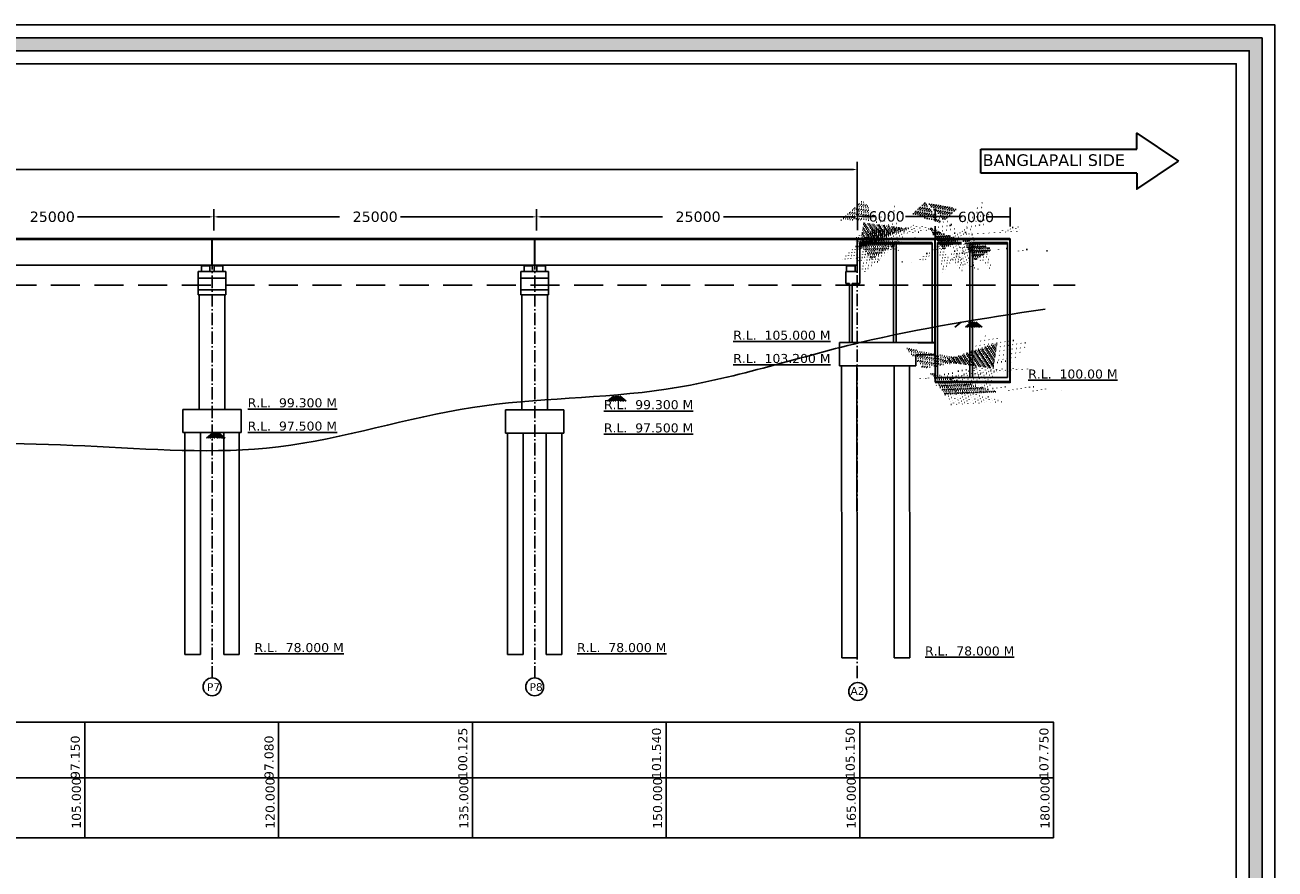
# Model space of a CAD drawing. Header units: millimetres. Extents: x -7746077780 to -3844657605, y -13315294818 to -6656873469.
# Tile 31 of 130: x -3872506322 to -3872457930, y -6657925500 to -6657892820. Entities that reach past the tile are written whole.
import ezdxf

# ---------------------------------------------------------------- set-up
doc = ezdxf.new("R2010")
doc.units = ezdxf.units.MM
doc.header["$MEASUREMENT"] = 0
doc.linetypes.add('ACAD_ISO10W100', pattern=[18, 12, -3, 0, -3])
doc.linetypes.add('DASED', pattern=[0.375, 0.25, -0.125])
for name, color, linetype in [('CHAINAGE', 7, 'Continuous'), ('GROUND_LVL', 114, 'Continuous'), ('SECTION', 7, 'Continuous'), ('TEX', 6, 'Continuous'), ('TEXT', 7, 'Continuous')]:
    doc.layers.add(name, color=color, linetype=linetype)
doc.layers.add('DIMENTION', color=7, linetype='Continuous', lineweight=9)
doc.styles.get("Standard").update_dxf_attribs({"font": 'verdana.ttf', "height": 250})

msp = doc.modelspace()

# ---------------------------------------------------------------- hatches: boundary and pattern name
at = {"ltscale": 0.05}
for points in [[(-3872499430.568647, -6657902120.731955), (-3872499330.568646, -6657902120.731955), (-3872499330.568647, -6657902142.731955), (-3872499430.568647, -6657902142.731955)], [(-3872499230.568646, -6657902120.731955), (-3872499330.568646, -6657902120.731955), (-3872499330.568646, -6657902142.731955), (-3872499230.568646, -6657902142.731955)], [(-3872498930.568646, -6657902120.731955), (-3872498830.568646, -6657902120.731955), (-3872498830.568646, -6657902142.731955), (-3872498930.568646, -6657902142.731955)], [(-3872498730.568646, -6657902120.731955), (-3872498830.568646, -6657902120.731955), (-3872498830.568646, -6657902142.731955), (-3872498730.568646, -6657902142.731955)], [(-3872486940.568646, -6657902120.731955), (-3872486840.568646, -6657902120.731955), (-3872486840.568646, -6657902142.731955), (-3872486940.568646, -6657902142.731955)], [(-3872486740.568646, -6657902120.731955), (-3872486840.568646, -6657902120.731955), (-3872486840.568646, -6657902142.731955), (-3872486740.568646, -6657902142.731955)], [(-3872486440.568646, -6657902120.731955), (-3872486340.568646, -6657902120.731955), (-3872486340.568646, -6657902142.731955), (-3872486440.568646, -6657902142.731955)], [(-3872486240.568645, -6657902120.731955), (-3872486340.568646, -6657902120.731955), (-3872486340.568645, -6657902142.731955), (-3872486240.568645, -6657902142.731955)]]:
    msp.add_hatch(color=251, dxfattribs=at).paths.add_polyline_path(points)
at = {"linetype": 'Continuous', "ltscale": 0.05}
for points in [[(-3872474450.742881, -6657902120.154408), (-3872474350.742881, -6657902120.154408), (-3872474350.742881, -6657902142.154408), (-3872474450.742881, -6657902142.154408)], [(-3872474250.74288, -6657902120.154408), (-3872474350.742881, -6657902120.154408), (-3872474350.74288, -6657902142.154408), (-3872474250.74288, -6657902142.154408)]]:
    msp.add_hatch(color=251, dxfattribs=at).paths.add_polyline_path(points)
at = {"layer": 'TEX', "ltscale": 30}
h = msp.add_hatch(color=256, dxfattribs=at)
h.paths.add_polyline_path([(-3872610410.980361, -6657893319.553785), (-3872458430.085248, -6657893319.553785), (-3872458430.085248, -6657983804.744315), (-3872610410.980361, -6657983804.744315)])
h.paths.add_polyline_path([(-3872609910.980361, -6657893819.553785), (-3872458930.085248, -6657893819.553785), (-3872458930.085248, -6657983304.744315), (-3872609910.980361, -6657983304.744315)], flags=16)
at = {"layer": 'TEX', "ltscale": 20}
h = msp.add_hatch(dxfattribs=at)
h.set_pattern_fill('AR-CONC', color=251, scale=15, style=0)
h.set_pattern_definition([(130, (-5808482628.996348, -3329177082.83853), (-107.589027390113, -9.412820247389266), [11.25, -123.75]), (185, (-5808482628.996348, -3329177082.83853), (20.81270004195, 112.8288200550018), [9, -99]), (79.54860000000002, (-5808482637.9621, -3329177083.622931), (-86.77640725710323, 103.415931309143), [9.56102849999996, -105.1713167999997]), (133.8158, (-5808482628.996348, -3329177052.83853), (-160.0861572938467, -24.82785214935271), [16.875, -185.625]), (83.3644, (-5808482642.33686, -3329177054.907526), (-140.1994058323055, 146.1176806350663), [14.34154319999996, -157.7569499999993]), (188.8158, (-5808482628.996348, -3329177052.83853), (-140.1992917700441, 146.1177901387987), [13.49999999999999, -148.4999999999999]), (159, (-5808482643.996348, -3329177060.33853), (-89.53605781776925, -60.39283359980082), [11.25, -123.75]), (214, (-5808482643.996348, -3329177060.33853), (-36.49729978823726, 108.772506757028), [9, -99]), (108.5486, (-5808482651.457683, -3329177065.371271), (-126.0333942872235, 48.37957450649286), [9.561028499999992, -105.1713167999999]), (142.5, (-5808482628.996348, -3329177082.83853), (-1.8239782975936, 49.93407807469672), [0, -97.8, 0, -100.5, 0, -99.375]), (172.5, (-5808482628.996348, -3329177082.83853), (-39.46043061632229, 59.16175678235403), [0, -57.3, 0, -95.55, 0, -37.875]), (212.5, (-5808482595.546348, -3329177082.83853), (-80.07336542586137, -3.38323076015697), [0, -37.49999999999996, 0, -116.9999999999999, 0, -155.2499999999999]), (222.5, (-5808482580.546348, -3329177082.83853), (-87.47792540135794, 15.01574734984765), [0, -48.75, 0, -77.69999999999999, 0, -110.25])])
h.paths.add_polyline_path([(-3872474000.568644, -6657901245.098141), (-3872472400.742881, -6657901245.098143), (-3872472400.742881, -6657901295.098141), (-3872473950.742879, -6657901295.098142), (-3872474000.568644, -6657901295.098143)])
h = msp.add_hatch(dxfattribs=at)
h.set_pattern_fill('AR-CONC', color=251, scale=15, style=0)
h.set_pattern_definition([(130, (-5808495881.785378, -3329192958.465187), (-107.589027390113, -9.412820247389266), [11.25, -123.75]), (185, (-5808495881.785378, -3329192958.465187), (20.81270004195, 112.8288200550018), [9, -99]), (79.54860000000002, (-5808495890.75113, -3329192959.249588), (-86.77640725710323, 103.415931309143), [9.561028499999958, -105.1713167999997]), (133.8158, (-5808495881.785378, -3329192928.465187), (-160.0861572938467, -24.82785214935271), [16.875, -185.625]), (83.3644, (-5808495895.12589, -3329192930.534183), (-140.1994058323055, 146.1176806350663), [14.34154319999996, -157.7569499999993]), (188.8158, (-5808495881.785378, -3329192928.465187), (-140.1992917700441, 146.1177901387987), [13.49999999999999, -148.4999999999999]), (159, (-5808495896.785378, -3329192935.965187), (-89.53605781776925, -60.39283359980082), [11.25, -123.75]), (214, (-5808495896.785378, -3329192935.965187), (-36.49729978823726, 108.772506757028), [9, -99]), (108.5486, (-5808495904.246713, -3329192940.997928), (-126.0333942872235, 48.37957450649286), [9.561028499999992, -105.1713167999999]), (142.5, (-5808495881.785378, -3329192958.465187), (-1.8239782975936, 49.93407807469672), [0, -97.8, 0, -100.5, 0, -99.375]), (172.5, (-5808495881.785378, -3329192958.465187), (-39.46043061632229, 59.16175678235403), [0, -57.3, 0, -95.55, 0, -37.875]), (212.5, (-5808495848.335378, -3329192958.465187), (-80.07336542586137, -3.38323076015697), [0, -37.49999999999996, 0, -116.9999999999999, 0, -155.2499999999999]), (222.5, (-5808495833.335378, -3329192958.465187), (-87.47792540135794, 15.01574734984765), [0, -48.75, 0, -77.69999999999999, 0, -110.25])])
h.paths.add_polyline_path([(-3872469040.742882, -6657901244.912282), (-3872468990.742883, -6657901244.912282), (-3872468990.742883, -6657901295.09814), (-3872469965.742883, -6657901295.09814), (-3872469965.742884, -6657901245.098138), (-3872469040.742882, -6657901245.09814)])
h.paths.add_polyline_path([(-3872470065.742883, -6657901245.098141), (-3872470065.742883, -6657901295.09814), (-3872470940.74288, -6657901295.098141), (-3872470940.742879, -6657901245.09814)])
h = msp.add_hatch(dxfattribs=at)
h.set_pattern_fill('AR-CONC', color=251, scale=15, style=0)
h.set_pattern_definition([(130, (-5808495881.785377, -3329193768.997679), (-107.589027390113, -9.412820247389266), [11.25, -123.75]), (185, (-5808495881.785377, -3329193768.997679), (20.81270004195, 112.8288200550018), [9, -99]), (79.54860000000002, (-5808495890.75113, -3329193769.78208), (-86.77640725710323, 103.415931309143), [9.561028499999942, -105.1713167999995]), (133.8158, (-5808495881.785377, -3329193738.997679), (-160.0861572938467, -24.82785214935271), [16.875, -185.625]), (83.3644, (-5808495895.12589, -3329193741.066675), (-140.1994058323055, 146.1176806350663), [14.34154319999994, -157.756949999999]), (188.8158, (-5808495881.785377, -3329193738.997679), (-140.1992917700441, 146.1177901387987), [13.49999999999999, -148.4999999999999]), (159, (-5808495896.785377, -3329193746.497679), (-89.53605781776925, -60.39283359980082), [11.25, -123.75]), (214, (-5808495896.785377, -3329193746.497679), (-36.49729978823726, 108.772506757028), [9, -99]), (108.5486, (-5808495904.246713, -3329193751.53042), (-126.0333942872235, 48.37957450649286), [9.561028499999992, -105.1713167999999]), (142.5, (-5808495881.785377, -3329193768.997679), (-1.8239782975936, 49.93407807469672), [0, -97.8, 0, -100.5, 0, -99.375]), (172.5, (-5808495881.785377, -3329193768.997679), (-39.46043061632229, 59.16175678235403), [0, -57.3, 0, -95.55, 0, -37.875]), (212.5, (-5808495848.335378, -3329193768.997679), (-80.07336542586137, -3.38323076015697), [0, -37.49999999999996, 0, -116.9999999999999, 0, -155.2499999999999]), (222.5, (-5808495833.335378, -3329193768.997679), (-87.47792540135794, 15.01574734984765), [0, -48.75, 0, -77.69999999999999, 0, -110.25])])
h.paths.add_polyline_path([(-3872468890.742882, -6657906668.107905), (-3872471040.742883, -6657906668.107904), (-3872471040.742883, -6657906618.107905), (-3872468890.742882, -6657906618.107904)])

# ---------------------------------------------------------------- linework, layer by layer
at = {"color": 251}
for p, q in [((-3872499085.568645, -6657901083.223832), (-3872511565.568647, -6657901083.20852)), ((-3872486595.568645, -6657901083.223832), (-3872499075.568647, -6657901083.20852)), ((-3872484595.568644, -6657901082.575417), (-3872474110.568644, -6657901082.575417)), ((-3872474110.568643, -6657902120.154415), (-3872474110.568644, -6657901082.575417)), ((-3872471090.742882, -6657904968.107906), (-3872471090.74288, -6657901082.575414)), ((-3872468190.742882, -6657906668.107905), (-3872468190.742884, -6657901082.575414)), ((-3872468179.329614, -6657904970.430514), (-3872468179.329612, -6657901084.898022)), ((-3872474000.568645, -6657901244.912284), (-3872471200.742881, -6657901244.912283)), ((-3872474000.568645, -6657901295.098143), (-3872471200.742881, -6657901295.098142)), ((-3872474000.568644, -6657901245.098142), (-3872471200.742881, -6657901245.098142)), ((-3872473950.74288, -6657901245.098142), (-3872471200.742881, -6657901245.09814)), ((-3872473950.742879, -6657901295.098142), (-3872471200.742881, -6657901295.09814)), ((-3872473863.007707, -6657901244.912283), (-3872471200.742881, -6657901244.912282)), ((-3872471200.74288, -6657905121.418142), (-3872471200.742881, -6657901248.222519)), ((-3872470990.742883, -6657906468.107904), (-3872470990.74288, -6657901244.912282)), ((-3872470990.74288, -6657901244.912282), (-3872470090.742884, -6657901244.912282)), ((-3872470990.742879, -6657901245.09814), (-3872470065.742883, -6657901245.09814)), ((-3872470990.742879, -6657901295.098142), (-3872470065.742883, -6657901295.09814)), ((-3872469740.742882, -6657906468.107904), (-3872469740.742883, -6657901244.912282)), ((-3872469640.742882, -6657906468.107904), (-3872469640.742883, -6657901244.912282)), ((-3872469640.742883, -6657901245.09814), (-3872468290.742883, -6657901245.098141)), ((-3872469640.742883, -6657901295.09814), (-3872468290.742883, -6657901295.09814)), ((-3872469615.742883, -6657901244.912282), (-3872468940.742883, -6657901244.912282)), ((-3872468290.742881, -6657906468.107904), (-3872468290.742883, -6657901244.912282)), ((-3872468289.329612, -6657905123.74075), (-3872468289.329613, -6657901250.545127)), ((-3872474550.568644, -6657902830.128601), (-3872474550.568644, -6657902370.141481)), ((-3872474400.742879, -6657905118.107907), (-3872474400.74288, -6657902829.896284)), ((-3872474300.742879, -6657905118.107907), (-3872474300.742881, -6657902830.1286)), ((-3872468179.329614, -6657906670.430512), (-3872468179.329614, -6657904970.430514)), ((-3872474788.436922, -6657906018.107907), (-3872474788.436922, -6657905118.107907)), ((-3872469415.742881, -6657906468.107906), (-3872470990.742883, -6657906468.107904)), ((-3872468290.742881, -6657906468.107904), (-3872469640.742881, -6657906468.107904)), ((-3872468179.329614, -6657906618.107905), (-3872471090.742883, -6657906618.107906)), ((-3872468179.329614, -6657906668.107906), (-3872471090.742882, -6657906668.107904))]:
    msp.add_line(p, q, dxfattribs=at)
at = {"color": 251, "ltscale": 0.05}
for p, q in [((-3872499085.568645, -6657901120.802836), (-3872511565.568647, -6657901120.787519)), ((-3872499085.568645, -6657901083.223832), (-3872499085.568645, -6657902120.702828)), ((-3872499075.568647, -6657901083.223832), (-3872499075.568647, -6657902120.702828)), ((-3872486595.568645, -6657901120.802836), (-3872499075.568646, -6657901120.787519)), ((-3872486595.568645, -6657901083.223832), (-3872486595.568645, -6657902120.702828)), ((-3872486585.568646, -6657901083.223832), (-3872486585.568646, -6657902120.702828)), ((-3872486585.568646, -6657901120.154422), (-3872474110.568644, -6657901120.154415)), ((-3872474100.568645, -6657901082.575415), (-3872471100.742881, -6657901082.575414)), ((-3872474100.568645, -6657901120.154415), (-3872471100.742881, -6657901120.154414)), ((-3872474100.568644, -6657901082.575416), (-3872471100.74288, -6657901082.575414)), ((-3872474100.568644, -6657901120.154415), (-3872471100.74288, -6657901120.154414)), ((-3872471090.742881, -6657901120.154414), (-3872468179.329612, -6657901120.154414)), ((-3872471090.74288, -6657901082.575414), (-3872468190.742884, -6657901082.575414)), ((-3872499085.568645, -6657902120.702828), (-3872511565.568647, -6657902120.787519)), ((-3872499493.068646, -6657902370.731955), (-3872499493.068646, -6657902142.731955)), ((-3872499493.068646, -6657902142.731955), (-3872499168.068646, -6657902142.731955)), ((-3872499330.568646, -6657902120.731955), (-3872499430.568647, -6657902120.731955)), ((-3872499430.568647, -6657902120.731955), (-3872499430.568647, -6657902142.731955)), ((-3872499330.568646, -6657902120.731955), (-3872499230.568646, -6657902120.731955)), ((-3872499330.568646, -6657902120.731955), (-3872499330.568646, -6657902142.731955)), ((-3872499330.568646, -6657902120.731955), (-3872499330.568646, -6657902142.731955)), ((-3872499230.568646, -6657902120.731955), (-3872499230.568646, -6657902142.731955)), ((-3872499168.068646, -6657902370.731955), (-3872499168.068646, -6657902142.731955)), ((-3872486595.568645, -6657902120.702828), (-3872499075.568647, -6657902120.787519)), ((-3872498993.068646, -6657902370.731955), (-3872498993.068646, -6657902142.731955)), ((-3872498668.068646, -6657902142.731955), (-3872498993.068646, -6657902142.731955)), ((-3872498830.568646, -6657902120.731955), (-3872498930.568646, -6657902120.731955)), ((-3872498930.568646, -6657902120.731955), (-3872498930.568646, -6657902142.731955)), ((-3872498830.568646, -6657902120.731955), (-3872498830.568646, -6657902142.731955)), ((-3872498830.568646, -6657902120.731955), (-3872498730.568645, -6657902120.731955)), ((-3872498830.568646, -6657902120.731955), (-3872498830.568646, -6657902142.731955)), ((-3872498730.568646, -6657902120.731955), (-3872498730.568646, -6657902142.731955)), ((-3872498668.068646, -6657902370.731955), (-3872498668.068646, -6657902142.731955)), ((-3872487003.068646, -6657902370.731955), (-3872487003.068646, -6657902142.731955)), ((-3872487003.068646, -6657902142.731955), (-3872486678.068646, -6657902142.731955)), ((-3872486840.568646, -6657902120.731955), (-3872486940.568647, -6657902120.731955)), ((-3872486940.568646, -6657902120.731955), (-3872486940.568646, -6657902142.731955)), ((-3872486840.568646, -6657902120.731955), (-3872486740.568646, -6657902120.731955)), ((-3872486840.568646, -6657902120.731955), (-3872486840.568646, -6657902142.731955)), ((-3872486840.568646, -6657902120.731955), (-3872486840.568646, -6657902142.731955)), ((-3872486740.568646, -6657902120.731955), (-3872486740.568646, -6657902142.731955)), ((-3872486678.068646, -6657902370.731955), (-3872486678.068646, -6657902142.731955)), ((-3872486585.568646, -6657902120.035434), (-3872474110.568644, -6657902120.154415)), ((-3872486503.068646, -6657902370.731955), (-3872486503.068646, -6657902142.731955)), ((-3872486178.068646, -6657902142.731955), (-3872486503.068646, -6657902142.731955)), ((-3872486340.568646, -6657902120.731955), (-3872486440.568646, -6657902120.731955)), ((-3872486440.568646, -6657902120.731955), (-3872486440.568646, -6657902142.731955)), ((-3872486340.568646, -6657902120.731955), (-3872486340.568646, -6657902142.731955)), ((-3872486340.568646, -6657902120.731955), (-3872486240.568645, -6657902120.731955)), ((-3872486340.568646, -6657902120.731955), (-3872486340.568646, -6657902142.731955)), ((-3872486240.568645, -6657902120.731955), (-3872486240.568645, -6657902142.731955)), ((-3872486178.068646, -6657902370.731955), (-3872486178.068646, -6657902142.731955)), ((-3872499618.068645, -6657903270.73195), (-3872499618.068647, -6657902370.731956)), ((-3872498543.068646, -6657902370.731955), (-3872499618.068646, -6657902370.731956)), ((-3872499618.068646, -6657902620.731951), (-3872498543.068647, -6657902620.731951)), ((-3872499530.568647, -6657902370.731955), (-3872498630.568646, -6657902370.731955)), ((-3872498543.068646, -6657903270.731951), (-3872498543.068647, -6657902370.731955)), ((-3872486053.068646, -6657902370.731955), (-3872487128.068646, -6657902370.731956)), ((-3872487128.068645, -6657903270.73195), (-3872487128.068646, -6657902370.731956)), ((-3872487128.068646, -6657902620.731951), (-3872486053.068646, -6657902620.731951)), ((-3872487040.568646, -6657902370.731955), (-3872486140.568646, -6657902370.731955)), ((-3872486053.068646, -6657903270.731951), (-3872486053.068647, -6657902370.731955)), ((-3872474550.568644, -6657902370.141481), (-3872474100.568644, -6657902370.141481)), ((-3872499618.068645, -6657903070.73195), (-3872498543.068646, -6657903070.73195)), ((-3872487128.068645, -6657903070.73195), (-3872486053.068646, -6657903070.73195)), ((-3872474400.74288, -6657902830.128601), (-3872474550.568644, -6657902830.128601)), ((-3872474300.742881, -6657902830.1286), (-3872474000.568644, -6657902830.1286)), ((-3872499618.068645, -6657903270.73195), (-3872498543.068646, -6657903270.731951)), ((-3872499580.568646, -6657907702.37343), (-3872499580.568647, -6657903270.73195)), ((-3872498580.568646, -6657907702.37343), (-3872498580.568646, -6657903270.731951)), ((-3872487128.068645, -6657903270.73195), (-3872486053.068646, -6657903270.731951)), ((-3872487090.568646, -6657907726.814296), (-3872487090.568647, -6657903270.73195)), ((-3872486090.568646, -6657907726.814296), (-3872486090.568646, -6657903270.731951)), ((-3872500205.568646, -6657908602.373429), (-3872500205.568645, -6657907702.373428)), ((-3872500205.568646, -6657907702.373428), (-3872497955.568645, -6657907702.373428)), ((-3872487715.568646, -6657908626.814295), (-3872487715.568646, -6657907726.814294)), ((-3872487715.568646, -6657907726.814294), (-3872485465.568646, -6657907726.814294)), ((-3872500205.568646, -6657908602.373429), (-3872497955.568645, -6657908602.373428)), ((-3872500130.568646, -6657917193.425783), (-3872500130.568646, -6657908602.373428)), ((-3872499530.568646, -6657917193.425783), (-3872499530.568646, -6657908602.373428)), ((-3872498630.568646, -6657917193.425781), (-3872498630.568645, -6657908602.373426)), ((-3872498030.568646, -6657917193.425781), (-3872498030.568645, -6657908602.373428)), ((-3872487715.568646, -6657908626.814295), (-3872485465.568646, -6657908626.814294)), ((-3872487640.568645, -6657917193.425783), (-3872487640.568646, -6657908626.814294)), ((-3872487040.568645, -6657917193.425783), (-3872487040.568646, -6657908626.814294)), ((-3872486140.568645, -6657917193.425781), (-3872486140.568645, -6657908626.814292)), ((-3872485540.568645, -6657917193.425781), (-3872485540.568645, -6657908626.814294)), ((-3872500130.568647, -6657917193.425782), (-3872499530.568647, -6657917193.425783)), ((-3872498630.568646, -6657917193.425781), (-3872498030.568646, -6657917193.425781)), ((-3872487640.568646, -6657917193.425782), (-3872487040.568646, -6657917193.425783)), ((-3872486140.568645, -6657917193.425781), (-3872485540.568645, -6657917193.425781))]:
    msp.add_line(p, q, dxfattribs=at)
at = {"color": 251, "linetype": 'Continuous', "ltscale": 0.05}
for p, q in [((-3872474188.242881, -6657902142.154408), (-3872474513.242881, -6657902142.154408)), ((-3872474350.742881, -6657902120.154408), (-3872474450.742881, -6657902120.154408)), ((-3872474450.742881, -6657902120.154408), (-3872474450.742881, -6657902142.154408)), ((-3872474350.742881, -6657902120.154408), (-3872474350.742881, -6657902142.154408)), ((-3872474350.742881, -6657902120.154408), (-3872474250.74288, -6657902120.154408)), ((-3872474350.742881, -6657902120.154408), (-3872474350.742881, -6657902142.154408)), ((-3872474250.74288, -6657902120.154408), (-3872474250.74288, -6657902142.154408)), ((-3872474703.436921, -6657917324.440821), (-3872474713.436922, -6657906018.107906)), ((-3872474103.436922, -6657917324.440821), (-3872474113.436922, -6657906018.107906)), ((-3872472669.840069, -6657917324.440821), (-3872472679.84007, -6657906018.107906)), ((-3872472069.84007, -6657917324.440821), (-3872472079.84007, -6657906018.107906))]:
    msp.add_line(p, q, dxfattribs=at)
at = {"layer": 'CHAINAGE', "color": 1}
for p, q in [((-3872474090.568657, -6657900408.123316), (-3872474090.568657, -6657899934.941203)), ((-3872473940.568657, -6657900234.941203), (-3872473384.997659, -6657900234.941203)), ((-3872471680.56866, -6657900234.941203), (-3872472236.139659, -6657900234.941203)), ((-3872471090.74288, -6657901082.575414), (-3872471090.74288, -6657900609.393301))]:
    msp.add_line(p, q, dxfattribs=at)
at = {"layer": 'CHAINAGE', "color": 3}
for p, q in [((-3872609184.710369, -6657919810.067252), (-3872466503.198236, -6657919810.067253)), ((-3872609184.710369, -6657921970.680458), (-3872466503.198236, -6657921970.680459))]:
    msp.add_line(p, q, dxfattribs=at)
at = {"layer": 'CHAINAGE', "color": 241}
for p, q in [((-3872504003.938991, -6657919810.067252), (-3872504003.938991, -6657924291.764282)), ((-3872496503.79084, -6657919810.067252), (-3872496503.79084, -6657924291.764282)), ((-3872489003.642689, -6657919810.067252), (-3872489003.642689, -6657924291.764282)), ((-3872481503.494538, -6657919810.067252), (-3872481503.494538, -6657924291.764282)), ((-3872474003.346387, -6657919810.067252), (-3872474003.346387, -6657924291.764282)), ((-3872466503.198236, -6657920193.425783), (-3872466503.198236, -6657920193.425783)), ((-3872466503.198236, -6657920193.425787), (-3872466503.198236, -6657924034.667418))]:
    msp.add_line(p, q, dxfattribs=at)
at = {"layer": 'CHAINAGE', "color": 1}
for points in [[(-3872473940.568657, -6657900209.941203), (-3872473940.568657, -6657900259.941203), (-3872474090.568657, -6657900234.941203)], [(-3872471240.742881, -6657900209.941205), (-3872471240.742881, -6657900259.941205), (-3872471090.742881, -6657900234.941205)]]:
    msp.add_solid(points, dxfattribs=at)
at = {"layer": 'DIMENTION', "color": 5, "lineweight": 30, "ltscale": 20}
for p, q in [((-3872469314.336223, -6657897630.179544), (-3872463284.433834, -6657897630.179544)), ((-3872469314.336223, -6657898550.546259), (-3872469314.336223, -6657897630.179544)), ((-3872463284.433834, -6657898550.546259), (-3872469314.336223, -6657898550.546259))]:
    msp.add_line(p, q, dxfattribs=at)
for points in [[(-3872463284.433834, -6657897630.179544), (-3872463284.433834, -6657897005.475851), (-3872461662.07773, -6657898090.362902)], [(-3872463284.433834, -6657898550.546259), (-3872463284.433834, -6657899175.249952), (-3872461662.07773, -6657898090.362902)]]:
    msp.add_lwpolyline(points, dxfattribs=at)
at = {"layer": 'GROUND_LVL'}
for p, q in [((-3872470084.391055, -6657904326.618973), (-3872470319.704838, -6657904520.626143)), ((-3872469680.756052, -6657904326.618974), (-3872469916.069834, -6657904520.626143)), ((-3872469618.908296, -6657904326.618973), (-3872469854.22208, -6657904520.626143)), ((-3872469792.413338, -6657904326.618973), (-3872469557.099554, -6657904520.626143)), ((-3872469549.329571, -6657904326.618972), (-3872469784.643356, -6657904520.626143)), ((-3872469716.760281, -6657904326.618972), (-3872469481.446496, -6657904520.626143)), ((-3872469473.676514, -6657904326.618973), (-3872469708.990297, -6657904520.626143)), ((-3872469647.181556, -6657904326.618973), (-3872469411.867773, -6657904520.626143)), ((-3872469585.333801, -6657904326.618974), (-3872469350.020018, -6657904520.626143)), ((-3872469506.698798, -6657904326.618973), (-3872469271.385015, -6657904520.626143)), ((-3872483536.425895, -6657907189.777107), (-3872483771.739678, -6657907383.784278)), ((-3872483457.790892, -6657907189.777108), (-3872483693.104674, -6657907383.784278)), ((-3872483395.943137, -6657907189.777107), (-3872483631.25692, -6657907383.784278)), ((-3872483569.448179, -6657907189.777107), (-3872483334.134394, -6657907383.784278)), ((-3872483326.364412, -6657907189.777106), (-3872483561.678196, -6657907383.784278)), ((-3872483493.795122, -6657907189.777106), (-3872483258.481337, -6657907383.784278)), ((-3872483250.711355, -6657907189.777107), (-3872483486.025138, -6657907383.784278)), ((-3872483424.216397, -6657907189.777107), (-3872483188.902614, -6657907383.784278)), ((-3872483362.368641, -6657907189.777108), (-3872483127.054858, -6657907383.784278)), ((-3872483283.733638, -6657907189.777107), (-3872483048.419855, -6657907383.784278)), ((-3872499064.705, -6657908619.427486), (-3872499300.018783, -6657908813.434657)), ((-3872498986.069997, -6657908619.427487), (-3872499221.383779, -6657908813.434657)), ((-3872498924.222241, -6657908619.427486), (-3872499159.536025, -6657908813.434657)), ((-3872499097.727283, -6657908619.427486), (-3872498862.413499, -6657908813.434657)), ((-3872498854.643517, -6657908619.427485), (-3872499089.957301, -6657908813.434657)), ((-3872499022.074226, -6657908619.427485), (-3872498786.760441, -6657908813.434657)), ((-3872498778.990459, -6657908619.427486), (-3872499014.304243, -6657908813.434657)), ((-3872498952.495502, -6657908619.427486), (-3872498717.181718, -6657908813.434657)), ((-3872498890.647746, -6657908619.427487), (-3872498655.333963, -6657908813.434657)), ((-3872498812.012743, -6657908619.427486), (-3872498576.69896, -6657908813.434657))]:
    msp.add_line(p, q, dxfattribs=at)
msp.add_spline([(-3872601505.864952, -6657904918.425781), (-3872594330.716801, -6657905118.425781), (-3872586505.56865, -6657905268.425781), (-3872579005.420499, -6657905903.425781), (-3872571505.272348, -6657905945.476903), (-3872564005.124197, -6657907438.425782), (-3872556504.976047, -6657908363.425784), (-3872541504.679745, -6657908363.425782), (-3872534004.531594, -6657908768.425782), (-3872526504.383443, -6657909173.425782), (-3872519004.235292, -6657909118.425782), (-3872504003.938991, -6657909118.425782), (-3872496503.79084, -6657909153.425783), (-3872489003.642689, -6657907630.925784), (-3872481503.494538, -6657906923.425783), (-3872474003.346387, -6657905118.425783), (-3872466828.198236, -6657903818.425783)], degree=3, dxfattribs=at)
at = {"layer": 'SECTION', "color": 6, "ltscale": 20}
for centre in [(-3872499080.568646, -6657918447.659735), (-3872486590.568645, -6657918447.659735), (-3872474084.271281, -6657918627.055788)]:
    msp.add_circle(centre, 346.2071733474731, dxfattribs=at)
at = {"layer": 'TEX', "color": 1, "ltscale": 20}
for p, q in [((-3872474100.568645, -6657900096.857456), (-3872474100.568645, -6657898113.185043)), ((-3872474250.568645, -6657898413.185043), (-3872522599.400399, -6657898413.185043)), ((-3872471680.56866, -6657900234.941203), (-3872470035.346001, -6657900234.941203)), ((-3872471080.74288, -6657900408.123318), (-3872471080.74288, -6657899934.941205)), ((-3872468180.742898, -6657900253.277707), (-3872469116.263717, -6657900253.277707))]:
    msp.add_line(p, q, dxfattribs=at)
at = {"layer": 'TEX', "color": 1, "ltscale": 30}
for p, q in [((-3872499015.568655, -6657900782.590729), (-3872499015.568655, -6657899947.441203)), ((-3872499015.568655, -6657900782.575415), (-3872499015.568655, -6657899947.441203)), ((-3872486515.568656, -6657900782.590729), (-3872486515.568656, -6657899947.441203)), ((-3872486515.568656, -6657900782.575415), (-3872486515.568656, -6657899947.441203)), ((-3872474090.568657, -6657900770.090729), (-3872474090.568657, -6657899934.941203)), ((-3872499165.568655, -6657900247.441203), (-3872504284.289167, -6657900247.441203)), ((-3872498865.568655, -6657900247.441203), (-3872494143.635791, -6657900247.441203)), ((-3872486665.568656, -6657900247.441203), (-3872491784.289168, -6657900247.441203)), ((-3872486365.568656, -6657900247.441203), (-3872481643.635792, -6657900247.441203)), ((-3872474165.568657, -6657900247.441203), (-3872479284.289169, -6657900247.441203))]:
    msp.add_line(p, q, dxfattribs=at)
at = {"layer": 'TEX', "ltscale": 30}
for p, q in [((-3872468180.742898, -6657899890.550193), (-3872468180.742898, -6657900616.005222)), ((-3872472700.655763, -6657901295.098142), (-3872472700.65576, -6657905118.107905)), ((-3872472600.655763, -6657901295.098142), (-3872472600.65576, -6657905118.107905))]:
    msp.add_line(p, q, dxfattribs=at)
at = {"layer": 'TEX', "color": 4, "linetype": 'ACAD_ISO10W100', "ltscale": 40}
for p, q in [((-3872499080.568645, -6657901083.765062), (-3872499080.568646, -6657918101.452561)), ((-3872486590.568645, -6657901083.765062), (-3872486590.568645, -6657918101.452561)), ((-3872474105.445689, -6657901066.619034), (-3872474105.44569, -6657918270.348597))]:
    msp.add_line(p, q, dxfattribs=at)
at = {"layer": 'TEX', "ltscale": 20}
for p, q in [((-3872486585.568646, -6657901083.223832), (-3872484595.568644, -6657901082.575417)), ((-3872471100.742879, -6657905121.418142), (-3872471763.436924, -6657905121.418142)), ((-3872473414.474599, -6657906018.107907), (-3872473679.84007, -6657906018.107907)), ((-3872471838.436924, -6657905586.837212), (-3872471100.742878, -6657905586.837211)), ((-3872471838.436924, -6657906018.107906), (-3872471838.436924, -6657905586.837212)), ((-3872497955.568645, -6657907702.373428), (-3872497955.568645, -6657908602.373428)), ((-3872485465.568646, -6657907726.814294), (-3872485465.568645, -6657908626.814294))]:
    msp.add_line(p, q, dxfattribs=at)
at = {"layer": 'TEX', "color": 251, "ltscale": 20}
for p, q in [((-3872474100.568644, -6657901082.575416), (-3872474100.568644, -6657902370.141481)), ((-3872471100.742879, -6657905586.837212), (-3872471100.74288, -6657901082.575414)), ((-3872471090.742878, -6657906653.012768), (-3872471090.74288, -6657901082.575414)), ((-3872468189.32961, -6657906020.430514), (-3872468189.329612, -6657901084.898022)), ((-3872468179.32961, -6657906655.335376), (-3872468179.329612, -6657901084.898022)), ((-3872474000.568644, -6657902830.1286), (-3872474000.568644, -6657901244.912285)), ((-3872474513.242881, -6657902370.154408), (-3872474513.242881, -6657902142.154408)), ((-3872474188.242881, -6657902370.154408), (-3872474188.242881, -6657902142.154408)), ((-3872474550.568644, -6657902830.128601), (-3872474550.568644, -6657902830.128601)), ((-3872471100.742879, -6657905118.107904), (-3872474788.436922, -6657905118.107907)), ((-3872471838.436924, -6657906018.107906), (-3872474788.436922, -6657906018.107907)), ((-3872474103.436921, -6657917324.440821), (-3872474703.436921, -6657917324.440821)), ((-3872472069.840069, -6657917324.440821), (-3872472669.840069, -6657917324.440821))]:
    msp.add_line(p, q, dxfattribs=at)
at = {"layer": 'TEX', "linetype": 'DASED', "ltscale": 4500}
msp.add_line((-3872601505.864952, -6657902888.425781), (-3872465662.858336, -6657902888.425781), dxfattribs=at)
at = {"layer": 'TEX', "ltscale": 20}
for points in [[(-3872610910.980361, -6657892819.553785), (-3872457930.085248, -6657892819.553785), (-3872457930.085248, -6657984304.744315), (-3872610910.980361, -6657984304.744315)], [(-3872610410.980361, -6657893319.553785), (-3872458430.085248, -6657893319.553785), (-3872458430.085248, -6657983804.744315), (-3872610410.980361, -6657983804.744315)], [(-3872609910.980361, -6657893819.553785), (-3872458930.085248, -6657893819.553785), (-3872458930.085248, -6657983304.744315), (-3872609910.980361, -6657983304.744315)], [(-3872609410.980361, -6657894319.553785), (-3872459430.085248, -6657894319.553785), (-3872459430.085248, -6657982804.744315), (-3872609410.980361, -6657982804.744315)], [(-3872609410.980361, -6657894319.553785), (-3872459430.085248, -6657894319.553785), (-3872459430.085248, -6657982804.744315), (-3872609410.980361, -6657982804.744315)], [(-3872609184.710368, -6657919810.067252), (-3872466507.359519, -6657919810.067252), (-3872466507.359519, -6657924291.764282), (-3872609184.710368, -6657924291.764282)]]:
    msp.add_lwpolyline(points, close=True, dxfattribs=at)
at = {"layer": 'TEX', "color": 1, "ltscale": 20}
for points in [[(-3872474250.568645, -6657898388.185043), (-3872474250.568645, -6657898438.185043), (-3872474100.568645, -6657898413.185043)], [(-3872470930.74288, -6657900209.941205), (-3872470930.74288, -6657900259.941205), (-3872471080.74288, -6657900234.941205)], [(-3872468330.742898, -6657900209.941203), (-3872468330.742898, -6657900259.941203), (-3872468180.742898, -6657900234.941203)]]:
    msp.add_solid(points, dxfattribs=at)
at = {"layer": 'TEX', "color": 1, "ltscale": 30}
for points in [[(-3872499165.568655, -6657900222.441203), (-3872499165.568655, -6657900272.441203), (-3872499015.568655, -6657900247.441203)], [(-3872498865.568655, -6657900222.441203), (-3872498865.568655, -6657900272.441203), (-3872499015.568655, -6657900247.441203)], [(-3872486665.568656, -6657900222.441203), (-3872486665.568656, -6657900272.441203), (-3872486515.568656, -6657900247.441203)], [(-3872486365.568656, -6657900222.441203), (-3872486365.568656, -6657900272.441203), (-3872486515.568656, -6657900247.441203)], [(-3872474240.568657, -6657900209.941203), (-3872474240.568657, -6657900259.941203), (-3872474090.568657, -6657900234.941203)]]:
    msp.add_solid(points, dxfattribs=at)

# ---------------------------------------------------------------- texts
at = {"layer": 'CHAINAGE', "color": 241}
for s, p in [('100.125', (-3872489200.704777, -6657922012.729043)), ('101.540', (-3872481700.556626, -6657922012.729044)), ('105.150', (-3872474200.408475, -6657922012.729045)), ('107.750', (-3872466700.260324, -6657922012.729046)), ('97.150', (-3872504201.001079, -6657922012.729041)), ('97.080', (-3872496700.852928, -6657922012.729041))]:
    msp.add_text(s, height=350, rotation=90, dxfattribs=at).set_placement(p)
at = {"layer": 'CHAINAGE', "color": 1, "insert": (-3872472965.568659, -6657900234.941203), "char_height": 400, "attachment_point": 5}
msp.add_mtext('6000', dxfattribs=at)
at = {"layer": 'CHAINAGE', "color": 241, "char_height": 350, "width": 1234.1875, "attachment_point": 7, "rotation": 90}
for s, insert in [('105.000', (-3872504153.058235, -6657923942.830026)), ('120.000', (-3872496652.910084, -6657923942.830026)), ('135.000', (-3872489152.761933, -6657923942.830028)), ('150.000', (-3872481652.613782, -6657923942.830029)), ('165.000', (-3872474152.465631, -6657923942.830029)), ('180.000', (-3872466652.317481, -6657923942.83003))]:
    msp.add_mtext(s, dxfattribs=dict(at, insert=insert))
at = {"layer": 'SECTION', "color": 6, "ltscale": 20, "char_height": 300, "width": 1023.996622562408}
for s, insert, attachment_point in [('P7', (-3872499278.798175, -6657918304.940706), 1), ('P8', (-3872486788.798174, -6657918304.940706), 1), ('A2', (-3872473820.343253, -6657918458.421728), 3)]:
    msp.add_mtext(s, dxfattribs=dict(at, insert=insert, attachment_point=attachment_point))
at = {"layer": 'TEX', "color": 1, "ltscale": 30, "char_height": 400, "attachment_point": 5}
for insert in [(-3872505265.568655, -6657900247.441203), (-3872492765.568656, -6657900247.441203), (-3872480265.568657, -6657900247.441203)]:
    msp.add_mtext('25000', dxfattribs=dict(at, insert=insert))
at = {"layer": 'TEX', "color": 1, "ltscale": 20, "attachment_point": 5}
for s, insert, char_height in [('6000', (-3872469505.788653, -6657900253.277707), 400), ('{\\LR.L.  105.000 M}', (-3872477020.507149, -6657904835.046843), 350), ('{\\LR.L.  103.200 M}', (-3872477020.507149, -6657905735.046844), 350), ('{\\LR.L.  100.00 M}', (-3872465753.587036, -6657906336.738177), 350), ('{\\LR.L.  99.300 M}', (-3872495972.653374, -6657907452.145429), 350), ('{\\LR.L.  99.300 M}', (-3872482180.646201, -6657907524.560691), 350), ('{\\LR.L.  97.500 M}', (-3872495972.653374, -6657908352.14543), 350), ('{\\LR.L.  97.500 M}', (-3872482180.646201, -6657908424.560692), 350), ('{\\LR.L.  78.000 M}', (-3872495711.36548, -6657916930.794778), 350), ('{\\LR.L.  78.000 M}', (-3872483221.365479, -6657916930.794778), 350), ('{\\LR.L.  78.000 M}', (-3872469750.636903, -6657917061.809817), 350)]:
    msp.add_mtext(s, dxfattribs=dict(at, insert=insert, char_height=char_height))
at = {"layer": 'TEXT', "color": 191, "lineweight": 30, "insert": (-3872463738.44295, -6657897827.32052), "char_height": 449.9999999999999, "width": 8193.826949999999, "attachment_point": 3}
msp.add_mtext('BANGLAPALI SIDE', dxfattribs=at)

doc.saveas('drawing.dxf')
